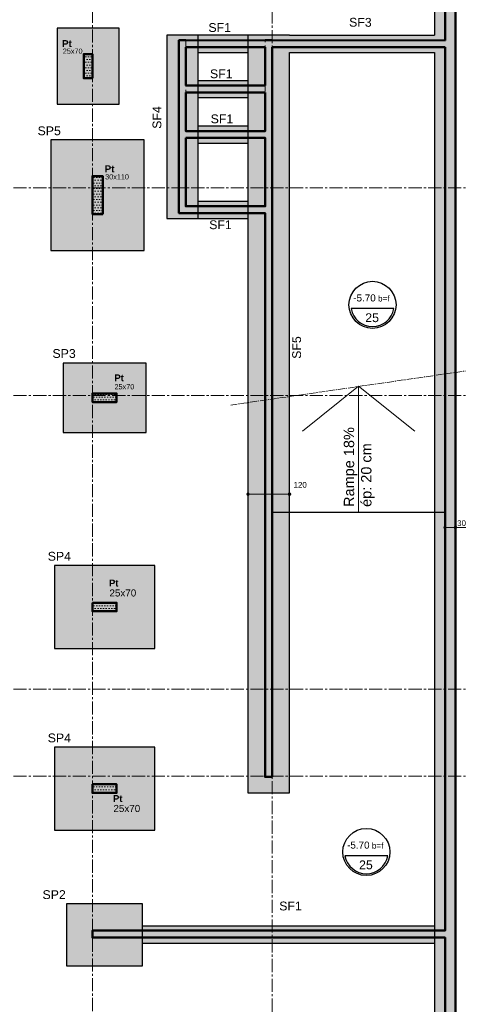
# Model space of a CAD drawing. Header units: millimetres. Extents: x -6159 to 201309, y -25780 to 10326.
# Tile 7 of 128: x -1378 to -109, y -8891 to -6044. Entities that reach past the tile are written whole.
import ezdxf

# ---------------------------------------------------------------- set-up
doc = ezdxf.new("R2010")
doc.units = ezdxf.units.MM
doc.header["$PDMODE"] = 34
doc.header["$PDSIZE"] = 5
doc.linetypes.add('Axes', pattern=[28.575, 19.05, -3.175, 3.175, -3.175])
doc.linetypes.add('Caché', pattern=[9.525, 6.35, -3.175])
doc.layers.get('DEFPOINTS').update_dxf_attribs({"color": 251})
for name, color, linetype, lineweight in [('A-Kube-Axes', 6, 'Axes', 18), ('A-Kube-Cotations', 7, 'Continuous', 9), ('A-Kube-Divers', 2, 'Continuous', 20), ('A-Kube-Textes', 3, 'Continuous', 30), ('K_5_D- Dalle', 6, 'Continuous', 25), ('K_5_E- Escalier', 7, 'Continuous', 18), ('K_6_B2- Semelle ponctuelle (SP)', 3, 'Continuous', 30), ('K_6_B3 - Semelle Filante (SF)', 3, 'Continuous', 30), ('S-Kube-Hachure-Impact', 4, 'Caché', 20), ('S-Kube-Stucture coupée', 1, 'Continuous', 50)]:
    doc.layers.add(name, color=color, linetype=linetype, lineweight=lineweight)
doc.layers.add('S-Kube-Pochage coupé', color=252, linetype='Continuous', transparency=0.5)
doc.layers.add('S-Kube-Pochage vu', color=254, linetype='Continuous', transparency=0.5)
doc.styles.add('Arial', font='arial.ttf')
doc.dimstyles.new('75e', dxfattribs={"dimscale": 7.5, "dimtxt": 2.2, "dimasz": 0.15, "dimexe": 2, "dimexo": 3, "dimgap": 0.5, "dimtad": 1, "dimdec": 1, "dimrnd": 0.5, "dimzin": 12, "dimdsep": 46, "dimtxsty": 'Arial', "dimblk1": 'ROND30', "dimblk2": 'ROND30', "dimsah": 1, "dimcen": 1.5, "dimclrd": 256, "dimclre": 256, "dimclrt": 256, "dimadec": 3, "dimazin": 3, "dimtfac": 1, "dimtdec": 1, "dimtmove": 0, "dimatfit": 0, "dimldrblk": 'ROND30', "dimfxl": 5, "dimfxlon": 1, "dimtolj": 1, "dimtzin": 4, "dimlwd": -1, "dimlwe": -1, "dimarcsym": 0})

# ---------------------------------------------------------------- blocks, each defined once
blk = doc.blocks.new('240014 - AXES S-2  S-1')
at = {"layer": 'A-Kube-Axes', "ltscale": 2}
for points in [[(24925.9, -4701.1), (24925.9, -12922.7)], [(25445.9, -4817.1), (25445.9, -12922.7)], [(20411, -6530.4), (26176.2, -6530.4)], [(20411, -7130.9), (26176.2, -7130.9)], [(20411, -7980.4), (26176.2, -7980.4)], [(20411, -8231.4), (26176.2, -8231.4)]]:
    blk.add_lwpolyline(points, dxfattribs=at)
blk = doc.blocks.new('ROND30')
blk.add_line((0, 0), (21.6, 0))
for radius in [3.28, 2.67, 2.07, 1.62, 1.02, 0.412]:
    blk.add_circle((0, 0), radius)
blk = doc.blocks.new('*D94')
at = {"layer": 'A-Kube-Cotations', "transparency": 16777216}
for p, q in [((-148.2, -7512.4), (-149.4, -7512.4)), ((-147.1, -7512.4), (-147.1, -7497.4)), ((-147.1, -7512.4), (-117.1, -7512.4)), ((-117.1, -7512.4), (-117.1, -7497.4)), ((-116, -7512.4), (-83.8, -7512.4))]:
    blk.add_line(p, q, dxfattribs=at)
at = {"layer": 'DEFPOINTS', "color": 0, "transparency": 16777216}
for p in [(-147.1, -7512.8), (-117.1, -7512.4), (-117.1, -7512.8)]:
    blk.add_point(p, dxfattribs=at)
at = {"layer": 'A-Kube-Cotations', "transparency": 16777216, "xscale": 1.125, "yscale": 1.125, "zscale": 1.125}
blk.add_blockref('ROND30', (-147.1, -7512.4), dxfattribs=at)
at = {"layer": 'A-Kube-Cotations', "transparency": 16777216, "xscale": 1.125, "yscale": 1.125, "zscale": 1.125, "rotation": 180}
blk.add_blockref('ROND30', (-117.1, -7512.4), dxfattribs=at)
at = {"layer": 'A-Kube-Cotations', "transparency": 16777216, "insert": (-99.3, -7500.2), "char_height": 16.5, "attachment_point": 5, "style": 'Arial'}
blk.add_mtext('\\A1;30', dxfattribs=at)
blk = doc.blocks.new('*D99')
at = {"layer": 'A-Kube-Cotations', "transparency": 16777216}
for p, q in [((-717.1, -7416.1), (-717.1, -7401.1)), ((-597.1, -7416.1), (-597.1, -7401.1)), ((-718.2, -7416.1), (-719.4, -7416.1)), ((-597.1, -7416.1), (-717.1, -7416.1)), ((-596, -7416.1), (-594.9, -7416.1))]:
    blk.add_line(p, q, dxfattribs=at)
at = {"layer": 'DEFPOINTS', "color": 0, "transparency": 16777216}
for p in [(-717.1, -7416.1), (-717.1, -7416.1), (-597.1, -7416.1)]:
    blk.add_point(p, dxfattribs=at)
at = {"layer": 'A-Kube-Cotations', "transparency": 16777216, "xscale": 1.125, "yscale": 1.125, "zscale": 1.125}
blk.add_blockref('ROND30', (-717.1, -7416.1), dxfattribs=at)
at = {"layer": 'A-Kube-Cotations', "transparency": 16777216, "xscale": 1.125, "yscale": 1.125, "zscale": 1.125, "rotation": 180}
blk.add_blockref('ROND30', (-597.1, -7416.1), dxfattribs=at)
at = {"layer": 'A-Kube-Cotations', "transparency": 16777216, "insert": (-566.2, -7389.4), "char_height": 16.5, "attachment_point": 5, "style": 'Arial'}
blk.add_mtext('\\A1;120', dxfattribs=at)
blk = doc.blocks.new('*U3')
at = {"layer": 'A-Kube-Textes'}
blk.add_line((36.5, -6.3), (-36.5, -6.3), dxfattribs=at)
blk.add_circle((0, 0), 40, dxfattribs=at)
blk.add_arc((0, 0), 37, 189.8569, 350.1431, dxfattribs=at)
blk = doc.blocks.new('A$C1b4f906e')
h = blk.add_hatch()
h.set_pattern_fill('DOTS', color=256, scale=5)
h.paths.add_polyline_path([(5050, -4017.1), (5050, -3634.4), (4029.5, -3634.4), (4029.5, -3614.4), (5050, -3614.4), (5050, -1059.8), (4550, -1059.8), (4549.5, -3169.9), (4529.5, -3169.9), (4530, -1540.1), (4280, -1539.4), (4280, -1039.8), (4300, -1039.8), (4300, -1302.3), (4530, -1302.3), (4530, -1039.8), (5050, -1039.9), (5050, -30), (530, -30), (530, -399.3), (510, -399.3), (510, -30), (30, -30), (30, -510), (510, -510), (510, -500.3), (530, -500.3), (530, -530), (30, -530), (30, -4017.1), (0, -4017.1), (0, 0), (5080, 0), (5080, -4017.1)])
h.paths.add_polyline_path([(4300, -1322.3), (4530, -1322.3), (4530, -1519.8), (4300, -1519.8)], flags=16)
h = blk.add_hatch()
h.set_pattern_fill('DOTS', color=256, scale=5)
h.paths.add_polyline_path([(4030, -1149.6), (4030, -1079.6), (4005, -1079.6), (4005, -1149.6)])
h = blk.add_hatch()
h.set_pattern_fill('DOTS', color=256, scale=5)
h.paths.add_polyline_path([(4060, -1542.3), (4060, -1432.3), (4030, -1432.3), (4030, -1542.3)])
h = blk.add_hatch()
h.set_pattern_fill('DOTS', color=256, scale=5)
h.paths.add_polyline_path([(4030, -2086), (4100, -2086), (4100, -2061), (4030, -2061)])
h = blk.add_hatch()
h.set_pattern_fill('DOTS', color=256, scale=5)
h.paths.add_polyline_path([(4030, -2666), (4100, -2666), (4100, -2691), (4030, -2691)])
h = blk.add_hatch()
h.set_pattern_fill('DOTS', color=256, scale=5)
h.paths.add_polyline_path([(4030, -3191.3), (4100, -3191.3), (4100, -3216.3), (4030, -3216.3)])
at = {"ltscale": 3}
for points in [[(5050, -4017.1), (5050, -3634.4), (4029.5, -3634.4), (4029.5, -3614.4), (5050, -3614.4), (5050, -1059.8), (4550, -1059.8), (4549.5, -3169.9), (4529.5, -3169.9), (4530, -1540.1), (4280, -1539.4), (4280, -1039.8), (4300, -1039.8), (4300, -1302.3), (4530, -1302.3), (4530, -1039.8), (5050, -1039.9), (5050, -30), (530, -30)], [(0, -4017.1), (0, 0), (5080, 0), (5080, -4017.1)]]:
    blk.add_lwpolyline(points, dxfattribs=at)
for points in [[(4030, -1149.6), (4030, -1079.6), (4005, -1079.6), (4005, -1149.6)], [(4300, -1322.3), (4530, -1322.3), (4530, -1519.8), (4300, -1519.8)], [(4060, -1542.3), (4060, -1432.3), (4030, -1432.3), (4030, -1542.3)], [(4030, -2086), (4100, -2086), (4100, -2061), (4030, -2061)], [(4030, -2666), (4100, -2666), (4100, -2691), (4030, -2691)], [(4030, -3191.3), (4100, -3191.3), (4100, -3216.3), (4030, -3216.3)]]:
    blk.add_lwpolyline(points, close=True, dxfattribs=at)

msp = doc.modelspace()

# ---------------------------------------------------------------- hatches: boundary and pattern name
at = {"layer": 'S-Kube-Pochage coupé'}
h = msp.add_hatch(color=256, dxfattribs=at)
h.dxf.hatch_style = 1
h.paths.add_polyline_path([(-117.123, -5093.982), (-147.123, -5093.982), (-147.349, -8678.371), (-1167.349, -8678.371), (-1167.123, -8698.371), (-147.123, -8698.371), (-147.123, -9081.05), (-117.123, -9081.05)])
h = msp.add_hatch(color=256, dxfattribs=at)
h.dxf.hatch_style = 1
h.paths.add_polyline_path([(-147.123, -6104.017), (-667.123, -6103.74), (-667.123, -6103.83), (-897.123, -6103.747), (-917.123, -6103.74), (-917.123, -6603.416), (-667.123, -6604.071), (-667.575, -8233.871), (-647.575, -8233.871), (-647.128, -6123.747), (-147.123, -6123.779)])
h.paths.add_polyline_path([(-667.123, -6123.747), (-667.123, -6234.701), (-897.123, -6234.701), (-897.123, -6123.747)], flags=16)
h.paths.add_polyline_path([(-667.123, -6254.701), (-667.123, -6366.244), (-897.123, -6366.244), (-897.123, -6254.701)], flags=16)
h.paths.add_polyline_path([(-667.123, -6386.244), (-667.123, -6583.744), (-897.123, -6583.744), (-897.123, -6386.244)], flags=16)
h = msp.add_hatch(color=256, dxfattribs=at)
h.dxf.hatch_style = 1
h.paths.add_polyline_path([(-1167.123, -6143.535), (-1192.123, -6143.535), (-1192.123, -6213.535), (-1167.123, -6213.535)])
h = msp.add_hatch(color=256, dxfattribs=at)
h.dxf.hatch_style = 1
h.paths.add_polyline_path([(-1137.123, -6496.271), (-1167.123, -6496.293), (-1167.124, -6606.293), (-1137.124, -6606.271)])
h = msp.add_hatch(color=256, dxfattribs=at)
h.dxf.hatch_style = 1
h.paths.add_polyline_path([(-1097.123, -7124.999), (-1167.123, -7124.999), (-1167.123, -7149.999), (-1097.123, -7149.999)])
h = msp.add_hatch(color=256, dxfattribs=at)
h.dxf.hatch_style = 1
h.paths.add_polyline_path([(-1097.123, -7729.999), (-1167.123, -7729.999), (-1167.123, -7754.999), (-1097.123, -7754.999)])
h = msp.add_hatch(color=256, dxfattribs=at)
h.dxf.hatch_style = 1
h.paths.add_polyline_path([(-1097.123, -8255.244), (-1167.123, -8255.244), (-1167.123, -8280.244), (-1097.123, -8280.244)])
at = {"layer": 'S-Kube-Pochage vu'}
h = msp.add_hatch(color=256, dxfattribs=at)
h.dxf.hatch_style = 1
h.paths.add_polyline_path([(-147.123, -5093.982), (-4477.123, -5093.982), (-4477.123, -5123.982), (-177.123, -5123.982), (-177.123, -8678.371), (-147.123, -8678.371)])
h = msp.add_hatch(color=256, dxfattribs=at)
h.dxf.hatch_style = 1
h.paths.add_polyline_path([(-1089.623, -6068.535), (-1269.623, -6068.535), (-1269.623, -6288.535), (-1089.623, -6288.535)])
h.paths.add_polyline_path([(-1167.123, -6143.535), (-1167.123, -6213.535), (-1192.123, -6213.535), (-1192.123, -6143.535)], flags=16)
h = msp.add_hatch(color=256, dxfattribs=at)
h.dxf.hatch_style = 1
h.paths.add_polyline_path([(-177.123, -6088.789), (-717.124, -6088.789), (-717.124, -6103.812), (-667.123, -6103.83), (-667.123, -6103.74), (-647.124, -6103.747), (-647.575, -8233.869), (-667.575, -8233.871), (-667.123, -6604.071), (-717.124, -6603.94), (-717.124, -8280.226), (-597.124, -8280.226), (-597.124, -6138.789), (-177.123, -6138.789)])
h.paths.add_polyline_path([(-667.123, -6123.747), (-717.124, -6123.747), (-717.124, -6234.701), (-667.123, -6234.701)], flags=17)
h.paths.add_polyline_path([(-862.123, -6123.747), (-897.123, -6123.747), (-897.123, -6234.701), (-862.123, -6234.701)], flags=17)
h.paths.add_polyline_path([(-917.123, -6103.74), (-897.123, -6103.747), (-862.123, -6103.76), (-862.123, -6088.789), (-952.123, -6088.789), (-952.123, -6618.785), (-862.123, -6618.785), (-862.123, -6603.56), (-917.123, -6603.416)])
h.paths.add_polyline_path([(-717.124, -6123.747), (-862.123, -6123.747), (-862.123, -6138.789), (-717.124, -6138.789)])
h.paths.add_polyline_path([(-717.124, -6088.789), (-862.123, -6088.789), (-862.123, -6103.76), (-717.124, -6103.812)])
h.paths.add_polyline_path([(-717.124, -6219.743), (-862.123, -6219.743), (-862.123, -6234.701), (-717.124, -6234.701)])
h.paths.add_polyline_path([(-717.124, -6254.701), (-862.123, -6254.701), (-862.123, -6269.743), (-717.124, -6269.743)])
h.paths.add_polyline_path([(-862.123, -6254.701), (-897.123, -6254.701), (-897.123, -6366.244), (-862.123, -6366.244)], flags=17)
h.paths.add_polyline_path([(-667.123, -6254.701), (-717.124, -6254.701), (-717.124, -6366.244), (-667.123, -6366.244)], flags=17)
h.paths.add_polyline_path([(-862.123, -6386.244), (-897.123, -6386.244), (-897.123, -6583.744), (-862.123, -6583.744)], flags=17)
h.paths.add_polyline_path([(-667.123, -6386.244), (-717.124, -6386.244), (-717.124, -6583.744), (-667.123, -6583.744)], flags=17)
h.paths.add_polyline_path([(-717.124, -6603.94), (-862.123, -6603.56), (-862.123, -6618.785), (-717.124, -6618.785)])
h.paths.add_polyline_path([(-717.124, -6568.785), (-862.123, -6568.785), (-862.123, -6583.744), (-717.124, -6583.744)])
h.paths.add_polyline_path([(-717.124, -6386.244), (-862.123, -6386.244), (-862.123, -6401.285), (-717.124, -6401.285)])
h.paths.add_polyline_path([(-717.124, -6351.285), (-862.123, -6351.285), (-862.123, -6366.244), (-717.124, -6366.244)])
h = msp.add_hatch(color=256, dxfattribs=at)
h.dxf.hatch_style = 1
h.paths.add_polyline_path([(-1017.124, -6391.282), (-1287.124, -6391.282), (-1287.124, -6711.282), (-1017.124, -6711.282)])
h.paths.add_polyline_path([(-1137.124, -6606.271), (-1167.124, -6606.293), (-1167.123, -6496.293), (-1137.123, -6496.271)], flags=16)
h = msp.add_hatch(color=256, dxfattribs=at)
h.dxf.hatch_style = 1
h.paths.add_polyline_path([(-1012.123, -7037.499), (-1252.123, -7037.499), (-1252.123, -7237.499), (-1012.123, -7237.499)])
h.paths.add_polyline_path([(-1167.123, -7149.999), (-1167.123, -7124.999), (-1097.123, -7124.999), (-1097.123, -7149.999)], flags=16)
h = msp.add_hatch(color=256, dxfattribs=at)
h.dxf.hatch_style = 1
h.paths.add_polyline_path([(-987.123, -7622.499), (-1277.123, -7622.499), (-1277.123, -7862.499), (-987.123, -7862.499)])
h.paths.add_polyline_path([(-1167.123, -7754.999), (-1167.123, -7729.999), (-1097.123, -7729.999), (-1097.123, -7754.999)], flags=16)
h = msp.add_hatch(color=256, dxfattribs=at)
h.dxf.hatch_style = 1
h.paths.add_polyline_path([(-987.123, -8147.744), (-1277.123, -8147.744), (-1277.123, -8387.744), (-987.123, -8387.744)])
h.paths.add_polyline_path([(-1167.123, -8280.244), (-1167.123, -8255.244), (-1097.123, -8255.244), (-1097.123, -8280.244)], flags=16)
h = msp.add_hatch(color=256, dxfattribs=at)
h.dxf.hatch_style = 1
h.paths.add_polyline_path([(-1022.589, -8698.371), (-1167.123, -8698.371), (-1167.123, -8678.371), (-1022.589, -8678.371), (-1022.589, -8600.469), (-1242.589, -8600.469), (-1242.589, -8780.469), (-1022.589, -8780.469)])
h = msp.add_hatch(color=256, dxfattribs=at)
h.dxf.hatch_style = 1
h.paths.add_polyline_path([(-177.123, -8665.469), (-1022.589, -8665.469), (-1022.589, -8678.371), (-177.123, -8678.371)])
h = msp.add_hatch(color=256, dxfattribs=at)
h.dxf.hatch_style = 1
h.paths.add_polyline_path([(-177.123, -8698.371), (-1022.589, -8698.371), (-1022.589, -8715.469), (-177.123, -8715.469)])
h = msp.add_hatch(color=256, dxfattribs=at)
h.dxf.hatch_style = 1
h.paths.add_polyline_path([(-147.123, -8698.371), (-177.123, -8698.371), (-177.123, -12816.239), (-650.317, -12816.239), (-650.317, -12846.239), (-147.123, -12846.239)])

# ---------------------------------------------------------------- linework, layer by layer
at = {"layer": 'A-Kube-Divers'}
for points in [[(-397.124, -7104.335), (-559.6, -7234.316)], [(-397.123, -7468.131), (-397.124, -7104.335)], [(-397.124, -7104.335), (-234.648, -7234.316)]]:
    msp.add_lwpolyline(points, dxfattribs=at)
at = {"layer": 'K_5_D- Dalle'}
msp.add_lwpolyline([(-647.123, -7468.131), (-147.123, -7468.131)], dxfattribs=at)
at = {"layer": 'K_5_E- Escalier', "linetype": 'Axes'}
msp.add_lwpolyline([(-766.99, -7158.573), (-49.562, -7054.497)], dxfattribs=at)
at = {"layer": 'K_6_B2- Semelle ponctuelle (SP)'}
for points in [[(-1269.623, -6288.535), (-1089.623, -6288.535), (-1089.623, -6068.535), (-1269.623, -6068.535)], [(-1287.124, -6711.282), (-1017.124, -6711.282), (-1017.124, -6391.282), (-1287.124, -6391.282)], [(-1252.123, -7037.499), (-1252.123, -7237.499), (-1012.123, -7237.499), (-1012.123, -7037.499)], [(-1277.123, -7622.499), (-1277.123, -7862.499), (-987.123, -7862.499), (-987.123, -7622.499)], [(-1277.123, -8147.744), (-1277.123, -8387.744), (-987.123, -8387.744), (-987.123, -8147.744)], [(-1242.589, -8600.469), (-1242.589, -8780.469), (-1022.589, -8780.469), (-1022.589, -8600.469)]]:
    msp.add_lwpolyline(points, close=True, dxfattribs=at)
at = {"layer": 'K_6_B3 - Semelle Filante (SF)'}
for p, q in [((-597.124, -6088.789), (-177.123, -6088.789)), ((-597.124, -6138.789), (-177.123, -6138.789))]:
    msp.add_line(p, q, dxfattribs=at)
for points in [[(-5197.123, -5063.982), (-117.123, -5063.982), (-117.123, -12876.239), (-777.068, -12876.239), (-4946.156, -10755.16), (-4833.41, -10533.627), (-5197.123, -10348.583), (-5197.123, -5063.982)], [(-177.123, -6138.789), (-177.123, -12816.239), (-762.682, -12816.239), (-4865.465, -10728.894), (-4752.719, -10507.36), (-5137.123, -10311.79), (-5137.123, -5123.982), (-177.123, -5123.982), (-177.123, -6088.789)], [(-597.124, -6088.789), (-952.123, -6088.789), (-952.123, -6618.785)], [(-862.123, -6088.789), (-862.123, -6618.785)], [(-717.124, -6088.789), (-717.124, -8280.226), (-597.124, -8280.226), (-597.124, -6138.789)], [(-862.123, -6138.789), (-717.124, -6138.789)], [(-862.123, -6219.743), (-717.124, -6219.743)], [(-862.123, -6269.743), (-717.124, -6269.743)], [(-862.123, -6351.285), (-717.124, -6351.285)], [(-862.123, -6401.285), (-717.124, -6401.285)], [(-862.123, -6568.785), (-717.124, -6568.785)], [(-952.123, -6618.785), (-717.124, -6618.785)], [(-177.123, -8665.469), (-1022.589, -8665.469)], [(-177.123, -8715.469), (-1022.589, -8715.469)]]:
    msp.add_lwpolyline(points, dxfattribs=at)
at = {"layer": 'S-Kube-Stucture coupée'}
msp.add_line((-647.128, -6123.747), (-147.123, -6123.779), dxfattribs=at)
for points in [[(-5197.218, -9081.05), (-5197.123, -5063.982), (-117.123, -5063.982), (-117.123, -8673.131), (-117.123, -9090.067)], [(-4476.91, -5093.982), (-147.123, -5093.982), (-147.123, -6104.017)], [(-647.128, -6123.747), (-647.575, -8233.869), (-667.575, -8233.865), (-667.123, -6604.071), (-917.123, -6603.416), (-917.123, -6103.74), (-897.123, -6103.747)], [(-897.123, -6103.747), (-147.123, -6104.017)], [(-667.123, -6103.83), (-667.123, -6103.74), (-647.124, -6103.747), (-647.124, -6103.837)], [(-147.123, -6123.779), (-147.123, -8678.371), (-1167.123, -8678.371), (-1167.123, -8698.371), (-147.123, -8698.371), (-147.123, -9090.067)], [(-897.123, -6123.747), (-897.123, -6234.701)], [(-897.123, -6123.747), (-667.123, -6123.747)], [(-667.123, -6234.701), (-667.123, -6123.747)], [(-667.123, -6234.701), (-897.123, -6234.701)], [(-897.123, -6254.701), (-667.123, -6254.701)], [(-897.123, -6254.701), (-897.123, -6366.244), (-667.123, -6366.244), (-667.123, -6254.701)]]:
    msp.add_lwpolyline(points, dxfattribs=at)
for points in [[(-1167.123, -6213.535), (-1167.123, -6143.535), (-1192.123, -6143.535), (-1192.123, -6213.535)], [(-897.123, -6386.244), (-667.123, -6386.244), (-667.123, -6583.744), (-897.123, -6583.744)], [(-1137.124, -6606.271), (-1137.123, -6496.271), (-1167.123, -6496.293), (-1167.124, -6606.293)], [(-1167.123, -7149.999), (-1097.123, -7149.999), (-1097.123, -7124.999), (-1167.123, -7124.999)], [(-1167.123, -7729.999), (-1097.123, -7729.999), (-1097.123, -7754.999), (-1167.123, -7754.999)], [(-1167.123, -8255.244), (-1097.123, -8255.244), (-1097.123, -8280.244), (-1167.123, -8280.244)]]:
    msp.add_lwpolyline(points, close=True, dxfattribs=at)

# ---------------------------------------------------------------- block references
at = {"linetype": 'Continuous', "xscale": 1.7, "yscale": 1.7, "zscale": 1.7}
for p in [(-356.944, -6868.823), (-374.748, -8450.899)]:
    msp.add_blockref('*U3', p, dxfattribs=at)
at = {"layer": 'A-Kube-Axes'}
msp.add_blockref('240014 - AXES S-2  S-1', (-26093.007, 0.2), dxfattribs=at)
at = {"layer": 'S-Kube-Hachure-Impact'}
msp.add_blockref('A$C1b4f906e', (-5197.123, -5063.982), dxfattribs=at)

# ---------------------------------------------------------------- texts
at = {"layer": 'A-Kube-Divers', "insert": (-440.027, -7453.085), "char_height": 30, "attachment_point": 1, "rotation": 90, "style": 'Arial'}
msp.add_mtext_dynamic_manual_height_columns('Rampe 18% \\Pép: 20 cm', width=1014.30219, gutter_width=75, heights=[204.887], dxfattribs=at)
at = {"layer": 'A-Kube-Textes', "char_height": 25.5, "attachment_point": 6, "style": 'Arial'}
for s, insert, rotation in [('SF3', (-359.321, -6052.206), 359.67507), ('SF4', (-980.369, -6294.533), 90), ('SF5', (-576.245, -6959.583), 90)]:
    msp.add_mtext(s, dxfattribs=dict(at, insert=insert, rotation=rotation))
at = {"layer": 'A-Kube-Textes', "style": 'Arial'}
for s, insert, char_height, attachment_point in [('SF1', (-766.366, -6067.172), 25.5, 6), ('{\\fArial|b1|i0|c0|p34;Pt}', (-1226.96, -6113.49), 20, 6), ('25x70', (-1252.88, -6135.432), 15, 4), ('SF1', (-761.839, -6200.875), 25.5, 6), ('SF1', (-759.806, -6331.258), 25.5, 6), ('SP5', (-1258.559, -6365.796), 25.5, 6), ('30x110', (-1130.367, -6498.735), 15, 4), ('{\\fArial|b1|i0|c0|p34;Pt}', (-1103.577, -6475.637), 20, 6), ('SF1', (-764.104, -6637.359), 25.5, 6), ('{\\H0.8x;-5.70\\H0.83334x; b=f}', (-359.981, -6859.336), 25.5, 8), ('25', (-358.084, -6919.099), 25.5, 8), ('SP3', (-1215.49, -7009.69), 25.5, 6), ('{\\fArial|b1|i0|c0|p34;Pt}', (-1076.067, -7080.099), 20, 6), ('25x70', (-1103.286, -7105.776), 15, 4), ('SP4', (-1229.17, -7595.963), 25.5, 6), ('{\\fArial|b1|i0|c0|p34;Pt}', (-1091.626, -7673.33), 20, 6), ('25x70', (-1118.019, -7702.029), 20.4, 4), ('SP4', (-1229.17, -8121.208), 25.5, 6), ('25x70', (-1106.545, -8325.073), 20.4, 4), ('{\\fArial|b1|i0|c0|p34;Pt}', (-1080.153, -8296.373), 20, 6), ('{\\H0.8x;-5.70\\H0.83334x; b=f}', (-377.785, -8441.413), 25.5, 8), ('25', (-375.888, -8501.175), 25.5, 8), ('SP2', (-1244.317, -8574.35), 25.5, 6), ('SF1', (-561.513, -8607.198), 25.5, 6)]:
    msp.add_mtext(s, dxfattribs=dict(at, insert=insert, char_height=char_height, attachment_point=attachment_point))

# ---------------------------------------------------------------- dimensions: what is measured, and where the dimension line sits
at = {"layer": 'A-Kube-Cotations'}
dim = msp.add_linear_dim(base=(-717.124, -7416.143), p1=(-597.124, -7416.143), p2=(-717.124, -7416.143), dimstyle='75e', override={"dimtmove": 2}, dxfattribs=at)
dim.commit()
dim.dimension.update_dxf_attribs({"geometry": '*D99', "text_midpoint": (-566.157, -7389.37), "dimtype": 160})
dim = msp.add_linear_dim(base=(-117.123, -7512.369), p1=(-147.123, -7512.789), p2=(-117.123, -7512.789), dimstyle='75e', dxfattribs=at)
dim.commit()
dim.dimension.update_dxf_attribs({"geometry": '*D94', "text_midpoint": (-99.339, -7500.188)})

doc.saveas('drawing.dxf')
